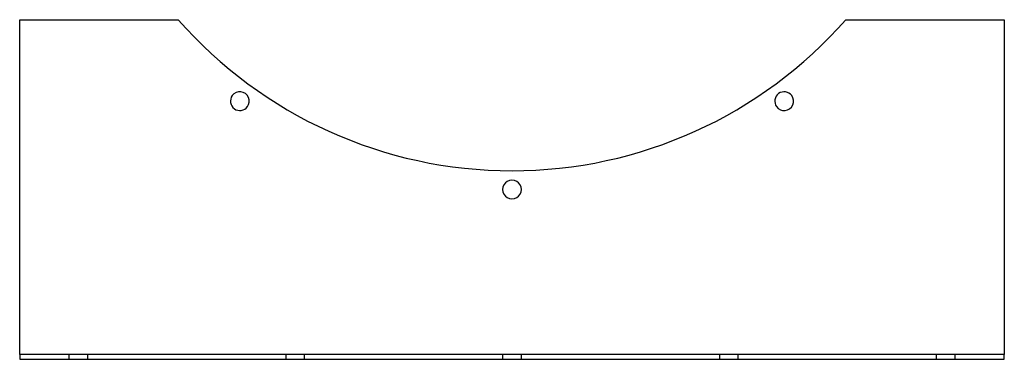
# Model space of a CAD drawing. Header units: millimetres. Extents: x -420 to 420, y -145 to 145.
import ezdxf

# ---------------------------------------------------------------- set-up
doc = ezdxf.new("R2010")
doc.units = ezdxf.units.MM
doc.layers.add('HIDDEN', color=7, linetype='Continuous')
doc.layers.add('THICK', color=7, linetype='Continuous')

msp = doc.modelspace()

# ---------------------------------------------------------------- linework, layer by layer
at = {"layer": 'HIDDEN'}
for p, q in [((-420, 145), (-420, 145)), ((-284.85, 145), (-284.85, 145)), ((284.85, 145), (284.85, 145)), ((420, 145), (420, 145)), ((-420, -141), (-420, -141)), ((-378, -141), (-378, -145)), ((-362, -145), (-362, -141)), ((-193, -141), (-193, -145)), ((-177, -145), (-177, -141)), ((-8, -141), (-8, -145)), ((8, -145), (8, -141)), ((177, -141), (177, -145)), ((193, -145), (193, -141)), ((362, -141), (362, -145)), ((378, -145), (378, -141)), ((420, -141), (420, -141)), ((-420, -145), (-420, -145)), ((420, -145), (420, -145))]:
    msp.add_line(p, q, dxfattribs=at)
at = {"layer": 'THICK'}
for p, q in [((-420, -141), (-420, 145)), ((-420, 145), (-284.85, 145)), ((284.85, 145), (420, 145)), ((420, 145), (420, -141)), ((-420, -141), (-420, -145)), ((420, -141), (-420, -141)), ((420, -145), (420, -141)), ((-420, -145), (420, -145))]:
    msp.add_line(p, q, dxfattribs=at)
for centre, radius, start, end in [((0, 395), 379, 221.27173, 318.7283), ((-232.18, 75.44), 8, 143.99999, 323.99997), ((-232.18, 75.44), 8, 323.99997, 143.99999), ((232.18, 75.44), 8, 36.00003, 216.00001), ((232.18, 75.44), 8, 216.00001, 36.00003), ((0, 0), 8, 0, 180.00002), ((0, 0), 8, 179.99998, 0)]:
    msp.add_arc(centre, radius, start, end, dxfattribs=at)

doc.saveas('drawing.dxf')
